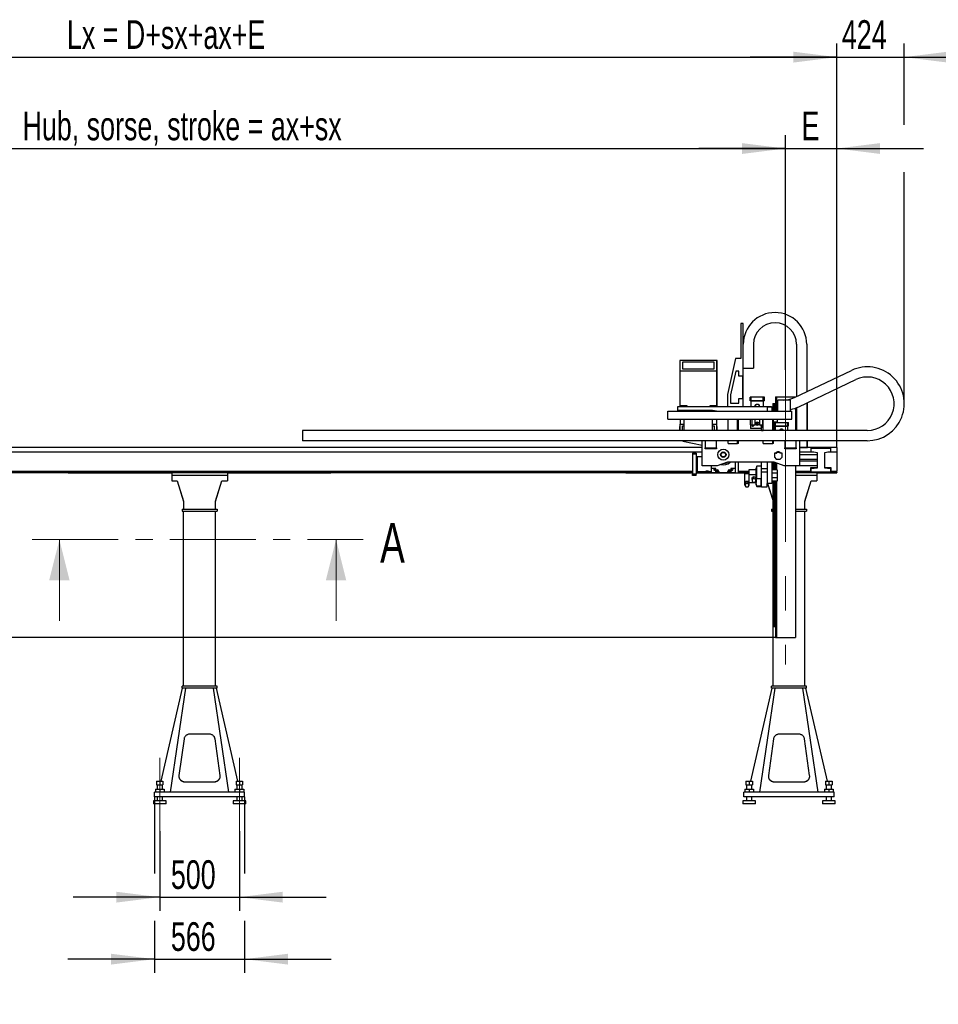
# Model space of a CAD drawing. Header units: millimetres. Extents: x 20 to 400, y 0 to 275.
# Tile 12 of 14: x 291 to 358, y 138 to 210. Entities that reach past the tile are written whole.
import ezdxf

# ---------------------------------------------------------------- set-up
doc = ezdxf.new("R2010")
doc.units = ezdxf.units.MM
doc.linetypes.add('CENTER', pattern=[10.16, 6.35, -1.27, 1.27, -1.27])
doc.linetypes.add('CENTERX2', pattern=[20.32, 12.7, -2.54, 2.54, -2.54])
doc.layers.add('KOPF', color=7, linetype='Continuous')
doc.styles.add('SLDTEXTSTYLE0', font='TXT', dxfattribs={"width": 0.7})
doc.dimstyles.new('SLDDIMSTYLE0', dxfattribs={"dimtxt": 1.949924, "dimasz": 3.2, "dimexe": 0, "dimexo": 0.0625, "dimgap": 0.487481, "dimtad": 1, "dimlfac": 85, "dimrnd": 1e-09, "dimzin": 12, "dimdsep": 46, "dimtxsty": 'SLDTEXTSTYLE0', "dimsah": 1, "dimcen": 0.09, "dimadec": 0, "dimazin": 3, "dimtfac": 1, "dimtofl": 0, "dimtmove": 0, "dimatfit": 3, "dimfxl": 1, "dimfrac": 2, "dimtolj": 1, "dimtzin": 12, "dimarcsym": 0})
doc.dimstyles.new('SLDDIMSTYLE1', dxfattribs={"dimtxt": 1.949924, "dimasz": 3.2, "dimexe": 0, "dimexo": 0.0625, "dimgap": 0.487481, "dimtad": 1, "dimlfac": 85, "dimrnd": 1e-09, "dimzin": 12, "dimdsep": 46, "dimtxsty": 'SLDTEXTSTYLE0', "dimsah": 1, "dimcen": 0.09, "dimadec": 0, "dimazin": 3, "dimtfac": 1, "dimtmove": 0, "dimatfit": 0, "dimfxl": 1, "dimfrac": 2, "dimtolj": 1, "dimtzin": 12, "dimarcsym": 0})
doc.dimstyles.new('SLDDIMSTYLE2', dxfattribs={"dimtxt": 1.949924, "dimasz": 3.2, "dimexe": 0, "dimexo": 0.0625, "dimgap": 0.487481, "dimtad": 1, "dimdec": 0, "dimlfac": 85, "dimrnd": 1e-09, "dimzin": 12, "dimdsep": 46, "dimtxsty": 'SLDTEXTSTYLE0', "dimsah": 1, "dimcen": 0.09, "dimadec": 0, "dimazin": 3, "dimtfac": 1, "dimtmove": 0, "dimatfit": 0, "dimfxl": 1, "dimfrac": 2, "dimtolj": 1, "dimtzin": 12, "dimarcsym": 0})

# ---------------------------------------------------------------- blocks, each defined once
blk = doc.blocks.new('_D_1')
at = {"layer": 'KOPF'}
for p, q in [((265.68, 195.135), (265.68, 201.902)), ((347.092, 184.547), (347.092, 201.902)), ((265.68, 200.902), (347.092, 200.902))]:
    blk.add_line(p, q, dxfattribs=at)
for points in [[(265.68, 200.902), (268.88, 200.502), (268.88, 201.302)], [(347.092, 200.902), (343.892, 201.302), (343.892, 200.502)]]:
    blk.add_solid(points, dxfattribs=at)
at = {"layer": 'KOPF', "insert": (290.756, 203.631), "char_height": 2.11667, "attachment_point": 1, "style": 'SLDTEXTSTYLE0'}
blk.add_mtext('Hub, sorse, stroke = ax+sx', dxfattribs=at)
blk = doc.blocks.new('_D_2')
at = {"layer": 'KOPF'}
for p, q in [((256.768, 194.885), (256.768, 208.654)), ((350.886, 178.81), (350.886, 208.654)), ((256.768, 207.654), (350.886, 207.654)), ((256.768, 178.463), (256.768, 191.385))]:
    blk.add_line(p, q, dxfattribs=at)
for points in [[(256.768, 207.654), (259.968, 207.254), (259.968, 208.054)], [(350.886, 207.654), (347.686, 208.054), (347.686, 207.254)]]:
    blk.add_solid(points, dxfattribs=at)
at = {"layer": 'KOPF', "insert": (294.033, 210.383), "char_height": 2.11667, "attachment_point": 1, "style": 'SLDTEXTSTYLE0'}
blk.add_mtext('Lx = D+sx+ax+E', dxfattribs=at)
blk = doc.blocks.new('_D_3')
at = {"layer": 'KOPF'}
for p, q in [((347.092, 184.547), (347.092, 201.902)), ((350.886, 178.81), (350.886, 201.902)), ((347.092, 200.902), (340.692, 200.902)), ((347.092, 200.902), (350.886, 200.902)), ((350.886, 200.902), (357.286, 200.902))]:
    blk.add_line(p, q, dxfattribs=at)
for points in [[(347.092, 200.902), (343.892, 201.302), (343.892, 200.502)], [(350.886, 200.902), (354.086, 200.502), (354.086, 201.302)]]:
    blk.add_solid(points, dxfattribs=at)
at = {"layer": 'KOPF', "insert": (348.283, 203.631), "char_height": 2.117, "attachment_point": 1, "style": 'SLDTEXTSTYLE0'}
blk.add_mtext('E', dxfattribs=at)
blk = doc.blocks.new('_D_4')
at = {"layer": 'KOPF'}
for p, q in [((350.886, 178.81), (350.886, 208.654)), ((355.868, 202.652), (355.868, 208.654)), ((350.886, 207.654), (344.486, 207.654)), ((350.886, 207.654), (355.868, 207.654)), ((355.868, 207.654), (362.268, 207.654)), ((355.868, 182.047), (355.868, 199.152))]:
    blk.add_line(p, q, dxfattribs=at)
for points in [[(350.886, 207.654), (347.686, 208.054), (347.686, 207.254)], [(355.868, 207.654), (359.068, 207.254), (359.068, 208.054)]]:
    blk.add_solid(points, dxfattribs=at)
at = {"layer": 'KOPF', "insert": (351.26, 210.383), "char_height": 2.1167, "attachment_point": 1, "style": 'SLDTEXTSTYLE0'}
blk.add_mtext('424', dxfattribs=at)
blk = doc.blocks.new('_D_5')
at = {"layer": 'KOPF'}
for p, q in [((242.984, 175.37), (242.984, 181.77)), ((264.945, 175.37), (241.984, 175.37)), ((242.984, 175.37), (242.984, 164.782)), ((346.356, 164.782), (241.984, 164.782)), ((242.984, 164.782), (242.984, 127.503))]:
    blk.add_line(p, q, dxfattribs=at)
for points in [[(242.984, 175.37), (243.384, 178.57), (242.584, 178.57)], [(242.984, 164.782), (242.584, 161.582), (243.384, 161.582)]]:
    blk.add_solid(points, dxfattribs=at)
at = {"layer": 'KOPF', "insert": (240.256, 127.503), "char_height": 2.11667, "attachment_point": 1, "rotation": 90, "style": 'SLDTEXTSTYLE0'}
blk.add_mtext('Hub, sorse, stroke = az+sz', dxfattribs=at)
blk = doc.blocks.new('_D_7')
at = {"layer": 'KOPF'}
for p, q in [((300.886, 150.481), (300.886, 144.596)), ((306.768, 150.481), (306.768, 144.596)), ((300.886, 145.596), (294.486, 145.596)), ((300.886, 145.596), (306.768, 145.596)), ((306.768, 145.596), (313.168, 145.596))]:
    blk.add_line(p, q, dxfattribs=at)
for points in [[(300.886, 145.596), (297.686, 145.996), (297.686, 145.196)], [(306.768, 145.596), (309.968, 145.196), (309.968, 145.996)]]:
    blk.add_solid(points, dxfattribs=at)
at = {"layer": 'KOPF', "insert": (301.71, 148.324), "char_height": 2.1167, "attachment_point": 1, "style": 'SLDTEXTSTYLE0'}
blk.add_mtext('500', dxfattribs=at)
blk = doc.blocks.new('_D_8')
at = {"layer": 'KOPF'}
for p, q in [((300.497, 153.01), (300.497, 147.346)), ((307.156, 153.01), (307.156, 147.346)), ((300.497, 143.846), (300.497, 140.017)), ((307.156, 143.846), (307.156, 140.017)), ((300.497, 141.017), (294.097, 141.017)), ((300.497, 141.017), (307.156, 141.017)), ((307.156, 141.017), (313.556, 141.017))]:
    blk.add_line(p, q, dxfattribs=at)
for points in [[(300.497, 141.017), (297.297, 141.417), (297.297, 140.617)], [(307.156, 141.017), (310.356, 140.617), (310.356, 141.417)]]:
    blk.add_solid(points, dxfattribs=at)
at = {"layer": 'KOPF', "insert": (301.71, 143.745), "char_height": 2.1167, "attachment_point": 1, "style": 'SLDTEXTSTYLE0'}
blk.add_mtext('566', dxfattribs=at)

msp = doc.modelspace()

# ---------------------------------------------------------------- linework, layer by layer
at = {"color": 7, "linetype": 'Continuous', "lineweight": 30}
for p, q in [((343.80509, 187.9727), (343.80509, 185.38446)), ((343.98156, 187.9727), (343.80509, 187.9727)), ((343.98156, 181.85505), (343.98156, 187.9727)), ((344.7345, 186.44423), (344.7345, 184.67858)), ((347.90921, 186.44423), (347.90921, 182.58359)), ((348.66215, 186.44423), (348.66215, 182.94146)), ((339.28568, 185.24211), (339.28568, 181.85505)), ((339.32098, 185.24211), (339.28568, 185.24211)), ((342.00333, 185.24352), (339.32098, 185.24352)), ((342.00333, 185.24328), (339.32098, 185.24328)), ((339.32098, 185.24328), (339.32098, 185.24211)), ((339.32098, 181.89034), (339.32098, 185.24211)), ((341.83862, 185.11387), (339.48568, 185.11387)), ((339.48568, 185.11387), (339.48568, 184.61975)), ((341.83862, 184.61975), (341.83862, 185.11387)), ((342.00333, 185.24328), (342.00333, 185.24352)), ((342.00333, 185.24211), (342.00333, 185.24328)), ((342.00333, 185.24211), (342.00333, 181.89034)), ((342.03862, 185.24211), (342.00333, 185.24211)), ((342.03862, 181.85505), (342.03862, 185.24211)), ((343.39333, 185.38446), (342.80509, 182.74165)), ((343.80509, 185.38446), (343.39333, 185.38446)), ((339.32098, 184.49034), (342.00333, 184.49034)), ((339.48568, 184.61999), (341.83862, 184.61999)), ((339.48568, 184.61975), (341.83862, 184.61975)), ((343.42568, 184.44338), (343.0398, 182.71083)), ((343.66098, 184.44338), (343.42568, 184.44338)), ((343.66098, 184.09043), (343.66098, 184.44338)), ((343.94627, 184.09043), (343.66098, 184.09043)), ((343.94627, 182.44328), (343.94627, 184.09043)), ((343.98156, 184.67858), (344.7345, 184.67858)), ((347.75182, 182.50878), (351.96691, 184.51218)), ((348.07503, 181.82875), (352.29013, 183.83214)), ((342.80509, 182.74165), (342.80509, 181.85505)), ((343.0398, 182.71083), (343.0398, 182.09034)), ((339.15039, 181.56093), (339.15039, 181.85505)), ((339.15039, 181.85505), (346.06509, 181.85505)), ((339.82686, 181.89034), (339.32098, 181.89034)), ((339.82686, 181.85505), (339.82686, 181.89034)), ((342.00333, 181.89034), (341.49745, 181.89034)), ((341.49745, 181.89034), (341.49745, 181.85505)), ((343.0398, 182.09034), (343.66097, 182.09034)), ((343.66097, 182.09034), (343.66097, 182.44328)), ((343.66097, 182.44328), (343.94627, 182.44328)), ((344.48274, 182.26681), (344.48274, 182.52564)), ((344.56509, 182.52564), (344.48274, 182.52564)), ((344.56509, 182.26681), (344.48274, 182.26681)), ((344.54156, 182.26681), (344.54156, 182.25505)), ((344.54156, 182.25505), (345.01215, 182.25505)), ((344.54744, 182.25505), (344.54744, 181.85505)), ((344.56509, 182.26681), (344.56509, 182.52564)), ((345.45921, 182.52564), (344.56509, 182.52564)), ((345.45921, 182.26681), (344.56509, 182.26681)), ((344.86615, 181.8727), (344.86615, 181.94328)), ((345.01215, 182.25505), (345.48274, 182.25505)), ((345.15815, 181.94328), (345.15815, 181.8727)), ((345.45921, 182.26681), (345.45921, 182.52564)), ((345.54156, 182.52564), (345.45921, 182.52564)), ((345.54156, 182.26681), (345.45921, 182.26681)), ((345.47685, 181.85505), (345.47685, 182.25505)), ((345.48274, 182.25505), (345.48274, 182.26681)), ((345.54156, 182.26681), (345.54156, 182.52564)), ((346.06509, 181.85505), (346.06509, 181.80799)), ((346.15038, 182.06446), (346.15038, 181.51979)), ((346.15038, 182.06446), (346.22097, 182.06446)), ((346.22097, 182.06446), (346.30921, 182.06446)), ((346.22097, 182.06446), (346.22097, 181.51979)), ((346.30921, 182.06446), (346.30921, 181.51979)), ((346.30921, 182.06446), (346.3798, 182.06446)), ((346.35627, 182.54681), (346.35627, 182.06446)), ((346.35627, 182.54681), (346.3798, 182.54681)), ((346.3798, 182.54681), (346.3798, 182.06446)), ((346.3798, 182.54681), (346.43274, 182.54681)), ((346.3798, 182.06446), (346.3798, 181.51979)), ((346.43274, 182.54681), (347.7798, 182.54681)), ((346.43274, 182.54681), (346.43274, 181.51979)), ((346.52979, 181.50564), (346.52979, 182.31752)), ((347.47098, 182.31752), (346.52979, 182.31752)), ((347.47098, 181.50564), (347.47098, 182.31752)), ((347.7798, 182.54681), (347.82685, 182.54681)), ((347.82685, 182.54681), (347.82685, 182.54445)), ((348.66215, 182.1078), (348.66215, 180.07034)), ((348.68568, 180.07034), (348.68568, 182.11898)), ((348.72097, 180.07034), (348.72097, 182.13575)), ((338.40921, 181.50564), (347.57392, 181.50564)), ((338.40921, 180.9174), (338.40921, 181.50564)), ((341.53373, 181.56093), (339.15039, 181.56093)), ((339.32098, 181.56093), (339.32098, 181.50564)), ((341.98982, 181.50564), (341.70842, 181.54789)), ((346.07686, 181.80799), (345.73568, 181.80799)), ((345.73568, 181.80799), (345.73568, 181.50564)), ((346.07686, 181.80799), (346.07686, 181.50564)), ((346.47685, 181.51979), (346.07686, 181.51979)), ((346.47685, 181.51979), (346.47685, 181.50564)), ((347.57392, 180.9174), (347.57392, 181.50564)), ((347.82685, 181.72545), (347.82685, 180.12783)), ((347.90921, 181.75656), (347.90921, 180.07034)), ((338.40921, 180.9174), (347.57392, 180.9174)), ((339.32098, 180.9174), (339.32098, 180.5374)), ((339.32098, 180.5374), (339.62097, 180.5374)), ((339.32098, 180.07034), (339.32098, 180.5374)), ((339.48568, 180.40799), (339.62097, 180.40799)), ((339.48568, 180.07034), (339.48568, 180.40799)), ((339.62097, 180.07034), (339.62097, 180.9174)), ((341.70333, 180.07034), (341.70333, 180.9174)), ((341.70333, 180.5374), (342.00333, 180.5374)), ((341.70333, 180.40799), (341.83862, 180.40799)), ((341.83862, 180.40799), (341.83862, 180.07034)), ((342.00333, 180.9174), (342.00333, 180.5374)), ((342.00333, 180.5374), (342.00333, 180.07034)), ((342.85627, 180.07034), (342.85627, 180.9174)), ((343.56215, 180.87034), (343.56215, 180.9174)), ((343.62098, 180.87034), (343.56215, 180.87034)), ((343.56215, 180.07034), (343.56215, 180.87034)), ((343.62098, 180.87034), (343.62098, 180.9174)), ((343.62098, 180.07034), (343.62098, 180.87034)), ((344.51215, 180.48446), (344.51215, 180.23152)), ((344.51215, 180.48446), (344.85921, 180.48446)), ((344.51803, 180.48446), (344.51803, 180.9174)), ((344.6298, 180.48446), (344.6298, 180.9174)), ((344.85921, 180.48446), (344.85921, 180.9174)), ((344.99177, 180.60799), (344.9714, 180.5727)), ((344.9714, 180.5727), (344.99177, 180.5374)), ((345.03253, 180.60799), (344.99177, 180.60799)), ((344.99177, 180.5374), (345.03253, 180.5374)), ((345.05291, 180.5727), (345.03253, 180.60799)), ((345.03253, 180.5374), (345.05291, 180.5727)), ((345.16509, 180.9174), (345.16509, 180.48446)), ((345.16509, 180.48446), (345.4445, 180.48446)), ((345.3945, 180.9174), (345.3945, 180.48446)), ((345.4445, 180.07034), (345.4445, 180.9174)), ((346.15038, 180.87034), (346.15038, 180.9174)), ((346.20921, 180.87034), (346.15038, 180.87034)), ((346.15038, 180.07034), (346.15038, 180.87034)), ((346.20921, 180.87034), (346.20921, 180.9174)), ((346.20921, 180.07034), (346.20921, 180.87034)), ((346.47685, 180.68446), (346.20921, 180.68446)), ((346.22097, 180.68446), (346.22097, 180.07034)), ((346.27097, 180.41252), (346.27097, 180.67134)), ((346.27097, 180.67134), (346.35333, 180.67134)), ((346.27097, 180.41252), (346.35333, 180.41252)), ((346.30921, 180.68446), (346.30921, 180.67134)), ((346.30921, 180.41252), (346.30921, 180.07034)), ((346.3298, 180.41252), (346.3298, 180.40076)), ((346.3298, 180.40076), (347.27097, 180.40076)), ((346.33568, 180.40076), (346.33568, 180.07034)), ((346.35333, 180.41252), (346.35333, 180.67134)), ((346.35333, 180.67134), (347.24745, 180.67134)), ((346.35333, 180.41252), (347.24745, 180.41252)), ((346.3798, 180.68446), (346.3798, 180.67134)), ((346.43274, 180.68446), (346.43274, 180.67134)), ((346.47685, 180.9174), (346.47685, 180.68446)), ((347.24745, 180.41252), (347.24745, 180.67134)), ((347.24745, 180.67134), (347.3298, 180.67134)), ((347.24745, 180.41252), (347.3298, 180.41252)), ((347.26509, 180.07034), (347.26509, 180.40076)), ((347.27097, 180.40076), (347.27097, 180.41252)), ((347.3298, 180.41252), (347.3298, 180.67134)), ((347.90921, 180.43491), (347.81144, 180.07034)), ((311.43274, 180.07034), (311.43274, 179.3174)), ((353.13862, 180.07034), (311.43274, 180.07034)), ((339.26215, 180.37505), (339.26215, 180.07034)), ((339.29744, 180.37505), (339.26215, 180.37505)), ((339.29744, 180.07034), (339.29744, 180.37505)), ((342.02686, 180.37505), (342.02686, 180.07034)), ((342.06215, 180.37505), (342.02686, 180.37505)), ((342.06215, 180.07034), (342.06215, 180.37505)), ((345.33568, 180.23152), (344.51215, 180.23152)), ((345.33568, 180.07623), (345.33568, 180.32093)), ((345.33568, 180.32093), (345.4445, 180.32093)), ((345.33568, 180.07034), (345.33568, 180.07623)), ((345.33568, 180.07623), (345.4445, 180.07623)), ((346.65439, 180.07034), (346.65439, 180.08899)), ((346.94638, 180.08899), (346.94638, 180.07034)), ((353.13862, 179.3174), (311.43274, 179.3174)), ((339.51562, 179.3174), (339.51562, 179.2927)), ((339.51562, 179.2927), (340.94451, 178.98898)), ((339.52738, 179.2902), (339.52738, 179.28093)), ((339.52738, 179.28093), (340.94451, 178.97971)), ((340.94451, 177.4527), (340.94451, 179.3174)), ((341.20921, 179.3174), (341.17391, 179.28211)), ((341.17391, 179.28211), (341.17391, 178.80328)), ((342.00921, 179.28211), (341.97391, 179.3174)), ((342.00921, 178.80328), (342.00921, 179.28211)), ((342.85627, 179.10564), (342.85627, 179.3174)), ((342.85627, 179.10564), (343.56215, 179.10564)), ((343.56215, 179.10564), (343.56215, 179.3174)), ((343.62098, 179.10564), (343.56215, 179.10564)), ((343.62098, 179.10564), (343.62098, 179.3174)), ((345.4445, 179.10564), (345.4445, 179.3174)), ((345.4445, 179.10564), (346.15038, 179.10564)), ((346.15038, 179.10564), (346.15038, 179.3174)), ((346.20921, 179.10564), (346.15038, 179.10564)), ((346.20921, 179.10564), (346.20921, 179.3174)), ((347.09156, 179.3174), (347.05627, 179.28211)), ((347.05627, 179.28211), (347.05627, 178.80328)), ((347.89156, 179.28211), (347.85627, 179.3174)), ((347.89156, 178.80328), (347.89156, 179.28211)), ((348.12097, 179.3174), (348.12097, 177.4527)), ((348.68568, 178.81976), (348.68568, 179.3174)), ((348.72097, 178.81976), (348.72097, 179.3174)), ((340.94451, 178.81634), (266.70921, 178.81634)), ((340.94451, 178.81122), (266.70921, 178.81122)), ((340.94451, 178.81046), (266.70921, 178.81046)), ((340.94451, 178.4634), (266.70921, 178.4634)), ((340.49156, 178.40658), (340.22098, 178.40658)), ((340.22098, 178.40658), (340.22098, 178.32423)), ((340.49156, 178.32423), (340.22098, 178.32423)), ((340.22098, 178.32423), (340.22098, 176.84187)), ((340.49156, 178.40658), (340.49156, 178.32423)), ((340.49156, 178.32423), (340.49156, 176.84187)), ((341.17391, 178.80328), (342.00921, 178.80328)), ((341.17391, 178.72093), (341.17391, 178.80328)), ((342.00921, 178.72093), (341.17391, 178.72093)), ((342.00921, 178.80328), (342.00921, 178.72093)), ((346.27391, 178.40658), (346.27391, 178.1007)), ((346.4292, 178.40658), (346.27391, 178.40658)), ((346.37415, 178.40658), (346.4292, 178.40658)), ((346.85039, 178.40658), (346.69509, 178.40658)), ((346.75015, 178.40658), (346.69509, 178.40658)), ((346.85039, 178.1007), (346.85039, 178.40658)), ((347.05627, 178.80328), (347.89156, 178.80328)), ((347.05627, 178.72093), (347.05627, 178.80328)), ((347.89156, 178.72093), (347.05627, 178.72093)), ((347.89156, 178.80328), (347.89156, 178.72093)), ((348.12097, 178.81976), (348.68568, 178.81976)), ((350.88568, 178.81634), (348.12097, 178.81634)), ((350.88568, 178.81122), (348.12097, 178.81122)), ((350.88568, 178.81046), (348.12097, 178.81046)), ((349.19798, 178.4634), (348.12097, 178.4634)), ((349.46215, 178.27517), (348.12097, 178.27517)), ((348.68568, 178.81976), (348.72097, 178.81976)), ((348.99744, 178.49281), (348.99744, 178.75752)), ((348.99744, 178.75752), (350.42097, 178.75752)), ((349.46215, 178.42466), (348.99744, 178.49281)), ((349.46215, 177.32568), (349.46215, 178.42466)), ((350.42097, 178.49281), (349.9798, 178.42466)), ((349.9798, 178.42466), (349.9798, 177.32568)), ((350.88568, 178.4634), (350.2306, 178.4634)), ((350.42097, 178.75752), (350.42097, 178.49281)), ((350.88568, 178.81122), (350.88568, 178.81634)), ((350.88568, 178.81122), (350.88568, 178.81046)), ((350.88568, 178.81046), (350.88568, 178.4634)), ((350.88568, 178.4634), (350.88568, 177.07615)), ((340.56215, 178.13011), (340.49156, 178.13011)), ((340.56215, 178.13011), (340.56215, 177.03599)), ((340.94451, 178.12893), (340.56215, 178.12893)), ((342.80556, 177.72328), (342.06215, 177.4527)), ((346.25992, 177.72328), (342.80556, 177.72328)), ((343.38568, 177.72328), (343.38568, 177.25364)), ((343.39745, 176.93599), (343.39745, 177.72328)), ((343.63274, 176.93599), (343.63274, 177.72328)), ((345.33568, 177.2527), (345.33568, 177.72328)), ((345.73568, 177.72328), (345.73568, 176.16093)), ((346.07686, 177.72328), (346.07686, 176.16093)), ((346.15038, 177.72328), (346.15038, 177.15509)), ((346.22097, 177.72328), (346.22097, 177.15509)), ((347.00333, 177.4527), (346.25992, 177.72328)), ((346.27391, 178.1007), (346.40921, 177.9654)), ((346.30921, 177.70534), (346.30921, 177.15509)), ((346.3798, 177.67965), (346.3798, 177.15509)), ((346.40921, 177.9654), (346.71509, 177.9654)), ((346.43274, 177.66038), (346.43274, 177.15509)), ((346.71509, 177.9654), (346.85039, 178.1007)), ((348.12097, 177.94576), (349.46215, 177.94576)), ((349.46215, 177.80458), (348.12097, 177.80458)), ((266.41509, 177.07615), (340.22098, 177.07615)), ((294.1231, 176.93399), (272.35414, 176.93399)), ((294.12097, 176.9634), (301.76803, 176.9634)), ((294.12097, 176.9634), (294.12097, 176.93695)), ((294.12097, 176.93695), (294.1231, 176.93399)), ((294.1231, 176.93399), (294.41509, 176.93399)), ((294.41509, 176.93399), (301.76803, 176.93399)), ((301.76803, 176.9634), (305.88568, 176.9634)), ((301.76803, 176.9634), (301.76803, 176.7634)), ((301.76803, 176.7634), (305.88568, 176.7634)), ((301.76803, 176.7634), (301.76803, 176.35321)), ((305.88568, 176.9634), (305.88568, 176.7634)), ((305.88568, 176.9634), (313.53274, 176.9634)), ((305.88568, 176.93399), (313.23862, 176.93399)), ((305.88568, 176.7634), (305.88568, 176.35321)), ((313.23862, 176.93399), (313.53062, 176.93399)), ((313.53062, 176.93399), (313.53274, 176.93695)), ((335.29957, 176.93399), (313.53062, 176.93399)), ((313.53274, 176.93695), (313.53274, 176.9634)), ((335.29745, 176.9634), (340.22098, 176.9634)), ((335.29745, 176.9634), (335.29745, 176.93695)), ((335.29745, 176.93695), (335.29957, 176.93399)), ((335.29957, 176.93399), (335.59156, 176.93399)), ((335.59156, 176.93399), (340.22098, 176.93399)), ((340.49156, 176.84187), (340.22098, 176.84187)), ((340.22098, 176.75952), (340.22098, 176.84187)), ((340.49156, 176.75952), (340.22098, 176.75952)), ((340.49156, 177.03599), (340.56215, 177.03599)), ((340.49156, 176.9634), (341.62098, 176.9634)), ((340.49156, 176.93399), (344.41568, 176.93399)), ((340.49156, 176.75952), (340.49156, 176.84187)), ((340.56215, 177.03717), (341.13342, 177.03717)), ((342.06215, 177.4527), (340.94451, 177.4527)), ((341.32097, 177.0654), (341.24781, 177.0654)), ((341.39401, 177.0654), (341.32097, 177.0654)), ((341.5086, 177.03717), (341.62098, 177.03717)), ((341.62098, 177.25364), (341.62098, 177.4527)), ((341.62098, 176.93599), (341.62098, 177.25364)), ((341.9445, 177.25364), (341.62098, 177.25364)), ((341.9445, 176.93599), (341.62098, 176.93599)), ((341.83937, 177.21834), (341.87317, 177.21834)), ((341.90332, 177.18818), (341.90332, 177.15439)), ((341.9445, 176.93599), (341.9445, 177.25364)), ((341.95627, 176.93599), (341.9445, 176.93599)), ((341.95627, 177.05364), (341.95627, 176.93599)), ((342.1445, 176.93599), (341.95627, 176.93599)), ((341.99561, 177.07615), (342.11693, 177.07615)), ((342.1445, 176.94776), (342.1445, 176.93599)), ((342.1445, 176.94776), (342.15627, 176.94776)), ((342.15627, 177.05364), (342.15627, 176.94776)), ((342.15627, 176.94776), (342.16803, 176.94776)), ((342.16803, 177.05364), (342.16803, 176.94776)), ((342.83862, 176.94776), (342.16803, 176.94776)), ((342.83862, 176.94776), (342.83862, 177.05364)), ((342.83862, 176.94776), (342.85038, 176.94776)), ((342.85038, 177.05364), (342.85038, 176.94776)), ((342.85038, 176.94776), (342.86215, 176.94776)), ((342.86215, 176.93599), (342.86215, 176.94776)), ((343.05039, 176.93599), (342.86215, 176.93599)), ((342.88973, 177.07615), (343.01105, 177.07615)), ((343.05039, 177.05364), (343.05039, 176.93599)), ((343.06215, 176.93599), (343.05039, 176.93599)), ((343.06215, 177.25364), (343.06215, 176.93599)), ((343.38568, 177.25364), (343.06215, 177.25364)), ((343.38568, 176.93599), (343.06215, 176.93599)), ((343.10333, 177.15439), (343.10333, 177.18818)), ((343.13349, 177.21834), (343.16728, 177.21834)), ((343.38568, 177.25364), (343.38568, 176.93599)), ((343.38568, 177.07615), (343.39745, 177.07615)), ((343.38568, 176.9634), (343.39745, 176.9634)), ((343.39745, 176.93599), (343.63274, 176.93599)), ((343.63274, 177.07615), (344.41568, 177.07615)), ((343.63274, 176.9634), (344.41568, 176.9634)), ((344.10392, 176.30833), (344.10392, 176.88421)), ((344.10392, 176.88421), (344.41568, 176.88421)), ((344.41568, 176.81522), (344.41568, 177.19169)), ((344.41568, 177.19169), (344.93333, 177.19169)), ((344.41568, 176.81522), (344.93333, 176.81522)), ((344.41568, 176.64304), (344.41568, 176.81522)), ((344.96898, 177.43058), (344.93333, 177.29752)), ((344.93333, 176.5318), (344.93333, 177.29752)), ((345.33285, 177.44328), (344.96898, 177.43058)), ((344.96898, 176.52523), (344.96898, 177.43058)), ((345.33568, 177.44328), (345.33285, 177.44328)), ((345.33285, 176.67858), (345.33285, 177.44328)), ((345.33568, 177.00799), (345.33568, 177.2527)), ((345.33568, 177.2527), (345.73568, 177.2527)), ((345.33568, 177.00799), (345.73568, 177.00799)), ((346.47685, 177.15509), (346.07686, 177.15509)), ((346.47685, 176.91044), (346.07686, 176.91044)), ((346.47685, 177.15509), (346.47685, 176.91044)), ((346.47685, 176.91044), (346.47685, 176.56441)), ((348.12097, 177.4527), (347.00333, 177.4527)), ((347.82685, 177.4527), (347.82685, 164.78211)), ((347.82685, 177.07615), (348.9445, 177.07615)), ((347.82685, 176.9634), (348.9445, 176.9634)), ((347.82685, 176.7634), (349.41509, 176.7634)), ((348.12097, 177.47517), (349.46215, 177.47517)), ((348.9445, 177.31634), (348.9445, 176.9634)), ((349.39851, 177.31634), (348.9445, 177.31634)), ((348.9445, 176.9634), (350.47392, 176.9634)), ((348.99744, 177.25752), (349.46215, 177.32568)), ((348.99744, 176.99281), (348.99744, 177.25752)), ((350.42097, 176.99281), (348.99744, 176.99281)), ((349.41509, 176.9634), (349.41509, 176.7634)), ((349.41509, 176.93399), (350.88568, 176.93399)), ((349.41509, 176.7634), (349.41509, 176.35321)), ((349.9798, 177.32568), (350.42097, 177.25752)), ((350.47392, 177.31634), (350.04021, 177.31634)), ((350.42097, 177.25752), (350.42097, 176.99281)), ((350.47392, 176.9634), (350.47392, 177.31634)), ((350.47392, 177.07615), (350.88568, 177.07615)), ((350.47392, 176.9634), (350.88568, 176.9634)), ((350.88568, 176.9634), (350.88568, 177.07615)), ((350.88568, 176.9634), (350.88568, 176.93399)), ((301.76803, 176.35321), (302.1798, 176.35321)), ((301.76803, 176.35321), (301.76803, 176.34499)), ((301.76803, 176.34499), (302.1798, 176.34499)), ((302.1798, 176.35321), (302.65039, 174.84351)), ((302.1798, 176.34499), (302.1798, 176.35321)), ((302.1798, 176.34499), (302.65039, 174.83528)), ((305.00333, 174.84351), (305.47391, 176.35321)), ((305.00333, 174.83528), (305.47391, 176.34499)), ((305.47391, 176.35321), (305.88568, 176.35321)), ((305.47391, 176.34499), (305.47391, 176.35321)), ((305.47391, 176.34499), (305.88568, 176.34499)), ((305.88568, 176.35321), (305.88568, 176.34499)), ((344.10392, 176.21604), (344.08325, 176.18505)), ((344.08325, 176.02446), (344.08325, 176.18505)), ((344.16476, 176.14672), (344.08325, 176.02446)), ((344.10392, 176.21604), (344.10392, 176.30833)), ((344.10392, 176.30833), (344.41568, 176.30833)), ((344.16476, 176.30731), (344.10392, 176.21604)), ((344.16476, 176.14672), (344.16476, 176.30731)), ((344.32778, 176.30731), (344.16476, 176.30731)), ((344.32778, 176.14672), (344.16476, 176.14672)), ((344.32778, 176.14672), (344.32778, 176.30731)), ((344.40928, 176.18505), (344.32778, 176.30731)), ((344.40928, 176.02446), (344.32778, 176.14672)), ((344.40928, 176.02446), (344.40928, 176.18505)), ((344.40928, 176.06177), (344.41568, 176.06177)), ((344.41568, 176.30833), (344.41568, 176.64304)), ((344.41568, 176.06177), (344.41568, 176.30833)), ((344.41568, 176.22429), (344.93333, 176.22429)), ((344.76862, 176.66093), (344.62744, 176.59034)), ((344.62744, 176.44328), (344.62744, 176.59034)), ((344.76862, 176.51387), (344.62744, 176.44328)), ((344.62744, 176.44328), (344.62744, 176.30211)), ((344.62744, 176.30211), (344.76862, 176.23152)), ((344.76862, 176.51387), (344.76862, 176.66093)), ((344.9098, 176.59034), (344.76862, 176.66093)), ((344.9098, 176.44328), (344.76862, 176.51387)), ((344.76862, 176.23152), (344.9098, 176.30211)), ((344.9098, 176.44328), (344.9098, 176.59034)), ((344.9098, 176.30211), (344.9098, 176.44328)), ((344.93333, 176.5318), (344.93871, 176.58529)), ((344.93333, 176.5318), (344.93333, 176.23124)), ((344.93333, 176.05964), (344.93333, 176.23124)), ((344.93333, 176.05964), (344.96898, 175.92658)), ((344.93871, 176.58529), (344.96898, 176.52523)), ((344.96898, 176.52523), (345.28039, 176.51951)), ((345.28039, 176.51951), (345.28039, 175.96709)), ((345.33285, 175.91387), (345.33285, 176.67858)), ((345.73568, 175.91387), (345.73568, 176.16093)), ((346.07686, 176.16093), (345.73568, 176.16093)), ((345.76658, 176.16093), (346.15038, 174.92964)), ((345.76914, 176.16093), (346.15038, 174.93786)), ((346.47685, 176.56441), (346.07686, 176.56441)), ((346.47685, 176.31976), (346.07686, 176.31976)), ((346.15038, 176.31976), (346.15038, 165.59387)), ((346.22097, 176.31976), (346.22097, 165.59387)), ((346.30921, 176.31976), (346.30921, 165.59387)), ((346.3798, 176.31976), (346.3798, 165.59387)), ((346.43274, 176.31976), (346.43274, 164.78211)), ((346.47685, 176.56441), (346.47685, 176.31976)), ((348.53274, 174.84351), (349.00333, 176.35321)), ((348.53274, 174.83528), (349.00333, 176.34499)), ((349.00333, 176.35321), (349.41509, 176.35321)), ((349.00333, 176.34499), (349.00333, 176.35321)), ((349.00333, 176.34499), (349.41509, 176.34499)), ((349.41509, 176.35321), (349.41509, 176.34499)), ((344.08325, 176.02446), (344.16476, 175.9022)), ((344.16476, 175.9022), (344.32778, 175.9022)), ((344.32778, 175.9022), (344.40928, 176.02446)), ((344.96898, 175.92658), (344.96898, 175.98228)), ((345.28039, 175.96709), (344.96898, 175.98228)), ((344.96898, 175.92658), (345.33285, 175.91387)), ((345.33285, 175.91387), (345.73568, 175.91387)), ((302.65039, 174.84351), (302.65039, 174.25752)), ((305.00333, 174.25752), (305.00333, 174.84351)), ((348.53274, 174.25752), (348.53274, 174.84351)), ((302.53274, 174.25752), (302.53274, 174.11634)), ((302.53274, 174.25752), (305.12098, 174.25752)), ((302.53274, 174.11634), (305.12098, 174.11634)), ((302.65039, 161.17517), (302.65039, 174.11634)), ((305.00333, 161.17517), (305.00333, 174.11634)), ((305.12098, 174.25752), (305.12098, 174.11634)), ((346.06215, 174.25752), (346.06215, 174.11634)), ((346.06215, 174.25752), (346.15038, 174.25752)), ((346.06215, 174.11634), (346.15038, 174.11634)), ((347.82685, 174.25752), (348.65039, 174.25752)), ((347.82685, 174.11634), (348.65039, 174.11634)), ((348.53274, 161.17517), (348.53274, 174.11634)), ((348.65039, 174.25752), (348.65039, 174.11634)), ((346.15038, 165.59387), (346.22097, 165.59387)), ((346.1798, 161.17517), (346.1798, 165.59387)), ((346.22097, 165.59387), (346.30921, 165.59387)), ((346.30921, 165.59387), (346.3798, 165.59387)), ((346.35627, 165.59387), (346.35627, 164.78211)), ((346.3798, 165.59387), (346.3798, 164.78211)), ((346.35627, 164.78211), (346.3798, 164.78211)), ((346.3798, 164.78211), (346.43274, 164.78211)), ((346.43274, 164.78211), (347.7798, 164.78211)), ((347.7798, 164.78211), (347.82685, 164.78211)), ((300.99725, 154.15517), (302.5798, 161.03399)), ((301.67391, 153.3634), (302.80333, 161.03399)), ((305.12098, 161.17517), (302.53274, 161.17517)), ((302.53274, 161.03399), (302.53274, 161.17517)), ((305.12098, 161.03399), (302.53274, 161.03399)), ((305.9798, 153.3634), (304.85038, 161.03399)), ((306.65646, 154.15517), (305.07391, 161.03399)), ((305.12098, 161.03399), (305.12098, 161.17517)), ((344.52666, 154.15517), (346.10921, 161.03399)), ((345.20333, 153.3634), (346.33274, 161.03399)), ((346.06215, 161.03399), (346.06215, 161.17517)), ((348.65039, 161.17517), (346.06215, 161.17517)), ((348.65039, 161.03399), (346.06215, 161.03399)), ((349.50921, 153.3634), (348.3798, 161.03399)), ((350.18588, 154.15517), (348.60333, 161.03399)), ((348.65039, 161.03399), (348.65039, 161.17517)), ((302.67902, 157.28354), (302.30344, 154.58676)), ((304.50761, 157.64787), (303.1461, 157.64787)), ((305.35027, 154.58676), (304.97469, 157.28354)), ((346.20843, 157.28354), (345.83286, 154.58676)), ((348.03703, 157.64787), (346.67551, 157.64787)), ((348.87968, 154.58676), (348.5041, 157.28354)), ((302.29994, 154.5362), (302.29994, 154.52509)), ((305.35378, 154.52509), (305.35378, 154.5362)), ((345.82935, 154.5362), (345.82935, 154.52509)), ((348.88319, 154.52509), (348.88319, 154.5362)), ((300.56215, 153.57517), (300.56215, 153.3634)), ((300.56215, 153.57517), (300.88568, 153.57517)), ((300.6445, 154.15517), (300.6445, 153.89634)), ((300.6445, 154.15517), (300.88568, 154.15517)), ((300.6445, 153.89634), (300.88568, 153.89634)), ((300.68833, 153.89634), (300.68833, 153.57517)), ((300.88568, 154.15517), (300.88568, 153.89634)), ((300.88568, 154.15517), (301.12686, 154.15517)), ((300.88568, 153.89634), (301.12686, 153.89634)), ((300.88568, 153.57517), (300.88568, 153.3634)), ((300.88568, 153.57517), (301.20921, 153.57517)), ((301.08303, 153.57517), (301.08303, 153.89634)), ((301.12686, 154.15517), (301.12686, 153.89634)), ((301.20921, 153.57517), (301.20921, 153.3634)), ((302.77052, 154.12131), (304.88319, 154.12131)), ((302.77052, 154.1102), (304.88319, 154.1102)), ((306.4445, 153.57517), (306.4445, 153.3634)), ((306.4445, 153.57517), (306.76803, 153.57517)), ((306.52685, 154.15517), (306.52685, 153.89634)), ((306.52685, 154.15517), (306.76803, 154.15517)), ((306.52685, 153.89634), (306.76803, 153.89634)), ((306.57068, 153.89634), (306.57068, 153.57517)), ((306.76803, 154.15517), (306.76803, 153.89634)), ((306.76803, 154.15517), (307.00921, 154.15517)), ((306.76803, 153.89634), (307.00921, 153.89634)), ((306.76803, 153.57517), (306.76803, 153.3634)), ((306.76803, 153.57517), (307.09156, 153.57517)), ((306.96539, 153.57517), (306.96539, 153.89634)), ((307.00921, 154.15517), (307.00921, 153.89634)), ((307.09156, 153.57517), (307.09156, 153.3634)), ((344.09156, 153.57517), (344.09156, 153.3634)), ((344.09156, 153.57517), (344.41509, 153.57517)), ((344.17392, 154.15517), (344.17392, 153.89634)), ((344.17392, 154.15517), (344.41509, 154.15517)), ((344.17392, 153.89634), (344.41509, 153.89634)), ((344.21774, 153.89634), (344.21774, 153.57517)), ((344.41509, 154.15517), (344.41509, 153.89634)), ((344.41509, 154.15517), (344.65627, 154.15517)), ((344.41509, 153.89634), (344.65627, 153.89634)), ((344.41509, 153.57517), (344.41509, 153.3634)), ((344.41509, 153.57517), (344.73862, 153.57517)), ((344.61244, 153.57517), (344.61244, 153.89634)), ((344.65627, 154.15517), (344.65627, 153.89634)), ((344.73862, 153.57517), (344.73862, 153.3634)), ((346.29994, 154.12131), (348.4126, 154.12131)), ((346.29994, 154.1102), (348.4126, 154.1102)), ((349.97392, 153.57517), (349.97392, 153.3634)), ((349.97392, 153.57517), (350.29744, 153.57517)), ((350.05627, 154.15517), (350.05627, 153.89634)), ((350.05627, 154.15517), (350.29744, 154.15517)), ((350.05627, 153.89634), (350.29744, 153.89634)), ((350.10009, 153.89634), (350.10009, 153.57517)), ((350.29744, 154.15517), (350.29744, 153.89634)), ((350.29744, 154.15517), (350.53862, 154.15517)), ((350.29744, 153.89634), (350.53862, 153.89634)), ((350.29744, 153.57517), (350.29744, 153.3634)), ((350.29744, 153.57517), (350.62097, 153.57517)), ((350.4948, 153.57517), (350.4948, 153.89634)), ((350.53862, 154.15517), (350.53862, 153.89634)), ((350.62097, 153.57517), (350.62097, 153.3634)), ((300.49744, 153.01046), (300.49744, 153.3634)), ((300.88568, 153.3634), (300.49744, 153.3634)), ((300.88568, 153.01046), (300.49744, 153.01046)), ((300.68833, 153.01046), (300.68833, 152.71634)), ((306.76803, 153.3634), (300.88568, 153.3634)), ((306.76803, 153.01046), (300.88568, 153.01046)), ((301.08303, 152.71634), (301.08303, 153.01046)), ((306.57068, 153.01046), (306.57068, 152.71634)), ((307.15627, 153.3634), (306.76803, 153.3634)), ((307.15627, 153.01046), (306.76803, 153.01046)), ((306.96539, 152.71634), (306.96539, 153.01046)), ((307.15627, 153.01046), (307.15627, 153.3634)), ((344.02685, 153.01046), (344.02685, 153.3634)), ((344.41509, 153.3634), (344.02685, 153.3634)), ((344.41509, 153.01046), (344.02685, 153.01046)), ((344.21774, 153.01046), (344.21774, 152.71634)), ((350.29744, 153.3634), (344.41509, 153.3634)), ((350.29744, 153.01046), (344.41509, 153.01046)), ((344.61244, 152.71634), (344.61244, 153.01046)), ((350.10009, 153.01046), (350.10009, 152.71634)), ((350.68568, 153.3634), (350.29744, 153.3634)), ((350.68568, 153.01046), (350.29744, 153.01046)), ((350.4948, 152.71634), (350.4948, 153.01046)), ((350.68568, 153.01046), (350.68568, 153.3634)), ((300.41509, 152.71634), (300.41509, 152.48105)), ((301.35627, 152.71634), (300.41509, 152.71634)), ((301.35627, 152.48105), (300.41509, 152.48105)), ((301.35627, 152.48105), (301.35627, 152.71634)), ((306.29744, 152.71634), (306.29744, 152.48105)), ((307.23862, 152.71634), (306.29744, 152.71634)), ((307.23862, 152.48105), (306.29744, 152.48105)), ((307.23862, 152.48105), (307.23862, 152.71634)), ((343.9445, 152.71634), (343.9445, 152.48105)), ((344.88568, 152.71634), (343.9445, 152.71634)), ((344.88568, 152.48105), (343.9445, 152.48105)), ((344.88568, 152.48105), (344.88568, 152.71634)), ((349.82685, 152.71634), (349.82685, 152.48105)), ((350.76803, 152.71634), (349.82685, 152.71634)), ((350.76803, 152.48105), (349.82685, 152.48105)), ((350.76803, 152.48105), (350.76803, 152.71634))]:
    msp.add_line(p, q, dxfattribs=at)
at = {"color": 7, "linetype": 'CENTER', "lineweight": 0}
msp.add_line((291.47761, 172.01463), (315.90555, 172.01463), dxfattribs=at)
at = {"color": 7, "linetype": 'Continuous', "lineweight": 0}
for p, q in [((293.47761, 166.01463), (293.47761, 172.01463)), ((313.90555, 166.01463), (313.90555, 172.01463))]:
    msp.add_line(p, q, dxfattribs=at)
at = {"color": 7, "linetype": 'Continuous', "lineweight": 30, "flags": 128}
for points in [[(303.1461, 157.64787), (303.10072, 157.64594), (303.05577, 157.64016), (303.01166, 157.63058), (302.9688, 157.6173), (302.92759, 157.60043), (302.88842, 157.58015), (302.85165, 157.55662), (302.81763, 157.53008), (302.78667, 157.50077), (302.75905, 157.46897), (302.73505, 157.43497), (302.71487, 157.39908), (302.69871, 157.36165), (302.68673, 157.32302), (302.67902, 157.28354)], [(304.97469, 157.28354), (304.96699, 157.32302), (304.955, 157.36165), (304.93884, 157.39908), (304.91867, 157.43497), (304.89466, 157.46897), (304.86705, 157.50077), (304.83608, 157.53008), (304.80206, 157.55662), (304.76529, 157.58015), (304.72612, 157.60043), (304.68491, 157.6173), (304.64205, 157.63058), (304.59794, 157.64016), (304.55299, 157.64594), (304.50761, 157.64787)], [(346.67551, 157.64787), (346.63014, 157.64594), (346.58518, 157.64016), (346.54107, 157.63058), (346.49821, 157.6173), (346.45701, 157.60043), (346.41783, 157.58015), (346.38107, 157.55662), (346.34704, 157.53008), (346.31608, 157.50077), (346.28846, 157.46897), (346.26446, 157.43497), (346.24428, 157.39908), (346.22813, 157.36165), (346.21614, 157.32302), (346.20843, 157.28354)], [(348.5041, 157.28354), (348.4964, 157.32302), (348.48441, 157.36165), (348.46826, 157.39908), (348.44808, 157.43497), (348.42407, 157.46897), (348.39646, 157.50077), (348.36549, 157.53008), (348.33147, 157.55662), (348.2947, 157.58015), (348.25553, 157.60043), (348.21433, 157.6173), (348.17147, 157.63058), (348.12736, 157.64016), (348.0824, 157.64594), (348.03703, 157.64787)], [(302.29994, 154.52509), (302.30096, 154.49776), (302.30594, 154.459), (302.31504, 154.42082), (302.32816, 154.38357), (302.34519, 154.34757), (302.36598, 154.31314), (302.39035, 154.28058), (302.41807, 154.25018), (302.44892, 154.22221), (302.4826, 154.19692), (302.51883, 154.17453), (302.55729, 154.15524), (302.59763, 154.13922), (302.6395, 154.12661), (302.68252, 154.11752), (302.72633, 154.11204), (302.77052, 154.1102)], [(302.30344, 154.58676), (302.30012, 154.54786), (302.30096, 154.50886), (302.30594, 154.4701), (302.31504, 154.43193), (302.32816, 154.39467), (302.34519, 154.35867), (302.36598, 154.32424), (302.39035, 154.29168), (302.41807, 154.26128), (302.44892, 154.23332), (302.4826, 154.20802), (302.51883, 154.18564), (302.55729, 154.16635), (302.59763, 154.15032), (302.6395, 154.13771), (302.68252, 154.12863), (302.72633, 154.12314), (302.77052, 154.12131)], [(304.88319, 154.12131), (304.92739, 154.12314), (304.97119, 154.12863), (305.01421, 154.13771), (305.05609, 154.15032), (305.09643, 154.16635), (305.13488, 154.18564), (305.17111, 154.20802), (305.2048, 154.23332), (305.23564, 154.26128), (305.26336, 154.29168), (305.28773, 154.32424), (305.30852, 154.35867), (305.32555, 154.39467), (305.33867, 154.43193), (305.34776, 154.4701), (305.35275, 154.50886), (305.35359, 154.54786), (305.35027, 154.58676)], [(304.88319, 154.1102), (304.92739, 154.11204), (304.97119, 154.11752), (305.01421, 154.12661), (305.05609, 154.13922), (305.09643, 154.15524), (305.13488, 154.17453), (305.17111, 154.19692), (305.2048, 154.22221), (305.23564, 154.25018), (305.26336, 154.28058), (305.28773, 154.31314), (305.30852, 154.34757), (305.32555, 154.38357), (305.33867, 154.42082), (305.34776, 154.459), (305.35275, 154.49776), (305.35378, 154.52509)], [(345.82935, 154.52509), (345.83037, 154.49776), (345.83536, 154.459), (345.84445, 154.42082), (345.85757, 154.38357), (345.8746, 154.34757), (345.89539, 154.31314), (345.91976, 154.28058), (345.94749, 154.25018), (345.97833, 154.22221), (346.01202, 154.19692), (346.04825, 154.17453), (346.0867, 154.15524), (346.12704, 154.13922), (346.16891, 154.12661), (346.21194, 154.11752), (346.25574, 154.11204), (346.29994, 154.1102)], [(345.83286, 154.58676), (345.82953, 154.54786), (345.83037, 154.50886), (345.83536, 154.4701), (345.84445, 154.43193), (345.85757, 154.39467), (345.8746, 154.35867), (345.89539, 154.32424), (345.91976, 154.29168), (345.94749, 154.26128), (345.97833, 154.23332), (346.01202, 154.20802), (346.04825, 154.18564), (346.0867, 154.16635), (346.12704, 154.15032), (346.16891, 154.13771), (346.21194, 154.12863), (346.25574, 154.12314), (346.29994, 154.12131)], [(348.4126, 154.12131), (348.45679, 154.12314), (348.5006, 154.12863), (348.54363, 154.13771), (348.5855, 154.15032), (348.62584, 154.16635), (348.66429, 154.18564), (348.70052, 154.20802), (348.73421, 154.23332), (348.76505, 154.26128), (348.79277, 154.29168), (348.81714, 154.32424), (348.83793, 154.35867), (348.85496, 154.39467), (348.86809, 154.43193), (348.87718, 154.4701), (348.88217, 154.50886), (348.883, 154.54786), (348.87968, 154.58676)], [(348.4126, 154.1102), (348.45679, 154.11204), (348.5006, 154.11752), (348.54363, 154.12661), (348.5855, 154.13922), (348.62584, 154.15524), (348.66429, 154.17453), (348.70052, 154.19692), (348.73421, 154.22221), (348.76505, 154.25018), (348.79277, 154.28058), (348.81714, 154.31314), (348.83793, 154.34757), (348.85496, 154.38357), (348.86809, 154.42082), (348.87718, 154.459), (348.88217, 154.49776), (348.88319, 154.52509)]]:
    msp.add_lwpolyline(points, dxfattribs=at)
at = {"color": 7, "linetype": 'Continuous', "lineweight": 30}
for centre, radius in [((344.68862, 180.40799), 0.04), ((345.01215, 180.5727), 0.12941), ((345.01215, 180.5727), 0.11176), ((345.33568, 180.40799), 0.04), ((342.50333, 178.28893), 0.41176), ((342.50333, 178.28893), 0.20488), ((342.50333, 178.28893), 0.16471), ((341.85627, 177.17128), 0.05), ((342.05627, 177.05364), 0.06471), ((342.95039, 177.05364), 0.06471), ((343.15039, 177.17128), 0.05)]:
    msp.add_circle(centre, radius, dxfattribs=at)
for centre, radius, start, end in [((346.32186, 186.44423), 2.34029, 0, 180), ((346.32186, 186.44423), 1.58735, 0, 180), ((353.13862, 182.04693), 2.72953, 270, 115.4212766), ((353.13862, 182.04693), 1.97659, 270, 115.4212766), ((345.01215, 181.85505), 0.14706, 0, 180), ((346.90333, 184.29399), 1.97659, 270.6251327, 295.4212766), ((341.53373, 180.38446), 1.17647, 81.4608209, 90), ((346.90333, 184.29399), 2.72953, 282.0031328, 295.4212766), ((346.80039, 180.00076), 0.14706, 28.2422168, 151.7577832), ((346.56215, 178.25364), 0.24235, 39.1289588, 140.8710412), ((346.56215, 178.25364), 0.20265, 49.0006463, 130.9993537), ((342.50333, 178.28893), 0.75882, 256.7935987, 311.8042672), ((342.50333, 178.28893), 0.75294, 257.4838252, 311.3012269), ((342.50333, 178.28893), 0.64706, 278.8784122, 299.0517085), ((342.05627, 177.05364), 0.11176, 0, 180), ((342.05627, 177.05364), 0.1, 0, 180), ((342.95039, 177.05364), 0.11176, 0, 180), ((342.95039, 177.05364), 0.1, 0, 180)]:
    msp.add_arc(centre, radius, start, end, dxfattribs=at)
for points, knots in [([(344.86615, 181.94328), (344.8716, 181.95135), (344.88249, 181.96747), (344.90363, 181.98769), (344.92776, 182.00424), (344.95434, 182.01644), (344.98257, 182.02385), (345.01101, 182.02643), (345.03892, 182.02423), (345.06551, 182.01785), (345.09054, 182.00733), (345.11389, 181.99293), (345.13481, 181.97464), (345.14925, 181.95738), (345.15621, 181.94635), (345.15815, 181.94328)], [0, 0, 0, 0, 0.083618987, 0.167242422, 0.250928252, 0.334594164, 0.416422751, 0.49824017, 0.57554225, 0.652848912, 0.729825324, 0.806823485, 0.887797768, 0.968764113, 1, 1, 1, 1]), ([(346.94638, 180.08899), (346.94094, 180.09705), (346.93005, 180.11317), (346.9089, 180.1334), (346.88478, 180.14994), (346.85819, 180.16215), (346.82996, 180.16955), (346.80153, 180.17214), (346.77361, 180.16994), (346.74703, 180.16356), (346.722, 180.15304), (346.69865, 180.13863), (346.67772, 180.12034), (346.66329, 180.10308), (346.65633, 180.09206), (346.65439, 180.08899)], [0, 0, 0, 0, 0.083618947, 0.167243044, 0.250941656, 0.334593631, 0.416437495, 0.49823925, 0.575541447, 0.65284827, 0.729824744, 0.806822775, 0.887797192, 0.968764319, 1, 1, 1, 1]), ([(341.13342, 177.0374), (341.13329, 177.03736), (341.13295, 177.03724), (341.13786, 177.03892), (341.14731, 177.04206), (341.16157, 177.0465), (341.18, 177.05173), (341.20271, 177.05736), (341.22908, 177.06272), (341.25865, 177.06717), (341.28962, 177.07001), (341.32136, 177.07097), (341.3519, 177.07001), (341.38139, 177.06735), (341.40891, 177.06338), (341.43458, 177.05839), (341.45769, 177.05286), (341.47763, 177.04733), (341.49333, 177.04248), (341.50391, 177.03899), (341.50907, 177.03722), (341.50872, 177.03734), (341.5086, 177.03738)], [0, 0, 0, 0, 0.02782808, 0.07771684, 0.12901175, 0.1796381, 0.23159372, 0.28472113, 0.3393414, 0.39321917, 0.44882405, 0.50011769, 0.55302631, 0.60248643, 0.65329913, 0.70445698, 0.75695289, 0.81069394, 0.86601185, 0.91935134, 0.97439603, 1, 1, 1, 1]), ([(341.90332, 177.15439), (341.90257, 177.15851), (341.90103, 177.16685), (341.90133, 177.17874), (341.90277, 177.18554), (341.90332, 177.18818)], [0, 0, 0, 0, 0.3735388, 0.75648062, 1, 1, 1, 1]), ([(341.90332, 177.18818), (341.90403, 177.17908), (341.9049, 177.16775), (341.90358, 177.15659), (341.90332, 177.15439)], [0, 0, 0, 0, 0.8026061, 1, 1, 1, 1]), ([(343.13349, 177.12423), (343.13761, 177.12498), (343.14595, 177.12652), (343.15784, 177.12622), (343.16464, 177.12479), (343.16728, 177.12423)], [0, 0, 0, 0, 0.3736009, 0.75651565, 1, 1, 1, 1]), ([(343.19744, 177.15439), (343.19669, 177.15851), (343.19515, 177.16685), (343.19545, 177.17874), (343.19689, 177.18554), (343.19744, 177.18818)], [0, 0, 0, 0, 0.3735388, 0.75648062, 1, 1, 1, 1]), ([(344.96898, 175.98228), (344.96147, 176.02357), (344.94643, 176.10621), (344.9377, 176.18954), (344.93333, 176.23124)], [0, 0, 0, 0, 0.49956678, 1, 1, 1, 1])]:
    msp.add_open_spline(points, degree=3, knots=knots, dxfattribs=at)
at = {"color": 7, "linetype": 'Continuous', "lineweight": 0}
for points in [[(293.47761, 172.01463), (292.72761, 169.01463), (294.22761, 169.01463)], [(313.90555, 172.01463), (313.15555, 169.01463), (314.65555, 169.01463)]]:
    msp.add_solid(points, dxfattribs=at)
at = {"layer": 'KOPF', "linetype": 'CENTERX2', "lineweight": 0}
for p, q in [((347.09156, 184.54681), (347.09156, 162.78211)), ((300.88568, 152.71634), (300.88568, 155.89634)), ((306.76803, 150.48105), (306.76803, 155.89634)), ((300.88568, 150.48105), (300.88568, 152.71634))]:
    msp.add_line(p, q, dxfattribs=at)

# ---------------------------------------------------------------- texts
at = {"color": 7, "linetype": 'Continuous', "insert": (317.15905, 173.22899), "char_height": 2.92489, "attachment_point": 1, "style": 'SLDTEXTSTYLE0'}
msp.add_mtext('A', dxfattribs=at)

# ---------------------------------------------------------------- dimensions: what is measured, and where the dimension line sits
at = {"layer": 'KOPF'}
for base, p1, p2, text, picture, middle in [((350.88568, 207.65448), (256.76803, 178.4634), (350.88568, 178.81046), 'Lx = D+sx+ax+E', '_D_2', (303.82686, 207.65448)), ((347.09156, 200.90198), (265.6798, 195.13505), (347.09156, 184.54681), 'Hub, sorse, stroke = ax+sx', '_D_1', (306.38568, 200.90198))]:
    dim = msp.add_linear_dim(base=base, p1=p1, p2=p2, text=text, dimstyle='SLDDIMSTYLE0', dxfattribs=at)
    dim.commit()
    dim.dimension.update_dxf_attribs({"geometry": picture, "text_midpoint": middle, "dimtype": 160})
for base, p1, p2, dimstyle, picture, middle in [((355.86815, 207.65448), (350.88568, 178.81046), (355.86815, 182.04693), 'SLDDIMSTYLE2', '_D_4', (353.37692, 207.65448)), ((350.88568, 200.90198), (347.09156, 184.54681), (350.88568, 178.81046), 'SLDDIMSTYLE1', '_D_3', (348.98862, 200.90198)), ((307.15627, 141.01695), (300.49744, 153.01046), (307.15627, 153.01046), 'SLDDIMSTYLE1', '_D_8', (303.82686, 141.01695)), ((306.76803, 145.59588), (300.88568, 150.48105), (306.76803, 150.48105), 'SLDDIMSTYLE1', '_D_7', (303.82686, 145.59588))]:
    dim = msp.add_linear_dim(base=base, p1=p1, p2=p2, dimstyle=dimstyle, dxfattribs=at)
    dim.commit()
    dim.dimension.update_dxf_attribs({"geometry": picture, "text_midpoint": middle, "dimtype": 160})
dim = msp.add_linear_dim(base=(242.98441, 164.78211), p1=(264.9445, 175.37034), p2=(346.35627, 164.78211), angle=90, text='Hub, sorse, stroke = az+sz', dimstyle='SLDDIMSTYLE1', dxfattribs=at)
dim.commit()
dim.dimension.update_dxf_attribs({"geometry": '_D_5', "text_midpoint": (242.98441, 142.89831), "dimtype": 160})

doc.saveas('drawing.dxf')
